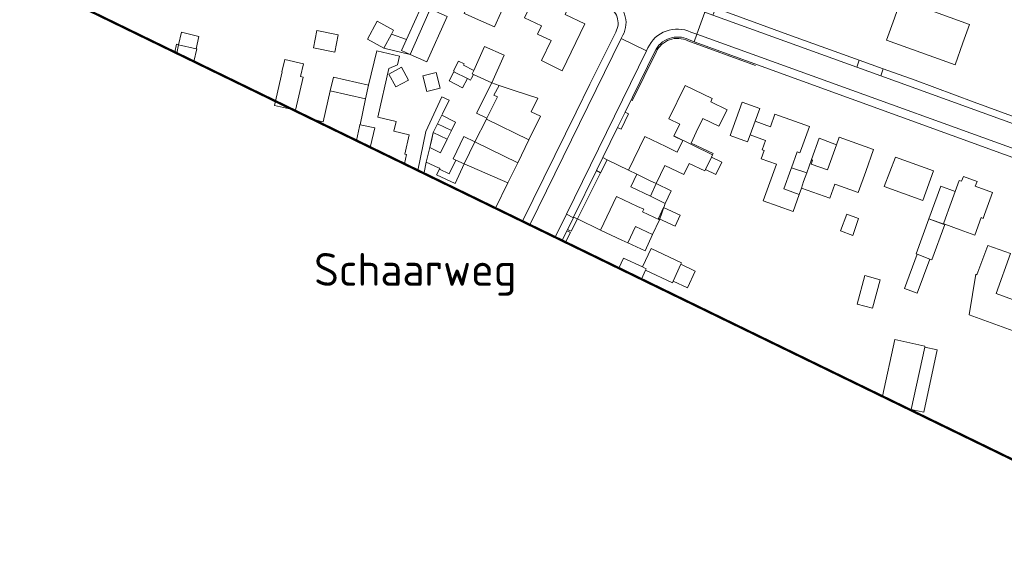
# Model space of a CAD drawing. Header units: metres. Extents: x 1805.4 to 1831.8, y 4163.9 to 4182.5.
# Tile 17 of 26: x 1821.4 to 1823.5, y 4169.6 to 4170.7. Entities that reach past the tile are written whole.
import ezdxf
from ezdxf.enums import TextEntityAlignment as Align

# ---------------------------------------------------------------- set-up
doc = ezdxf.new("R2010")
doc.units = ezdxf.units.M
for name, color, linetype, lineweight in [('B-XX-GR-HAAG-G', 253, 'GR-HAAG1', 0), ('B-XX-OG-BEBOUWING-GV', 253, 'Continuous', 0), ('B-XX-OG-BEBOUWING_OVERBOUWING-GV', 253, 'Continuous', 0), ('B-XX-OG-BEBOUWING_SCHUUR-GV', 253, 'Continuous', 0), ('B-XX-OG-TERREIN_ERF-GV', 253, 'Continuous', 0), ('B-XX-OG-TOPOGRAFIE-T70', 7, 'Continuous', 18), ('B-XX-VH-VERHARDING_ASFALT-GV', 253, 'Continuous', 0), ('B-XX-VH-VERHARDING_BETONSTRAATSTEEN-GV', 253, 'Continuous', 0), ('B-XX-VH-VERHARDING_TEGEL-GV', 253, 'Continuous', 0), ('X-XX-AL-TEKENBLAD-S', 7, 'Continuous', 25)]:
    doc.layers.add(name, color=color, linetype=linetype, lineweight=lineweight)
doc.styles.add('NLCS-ISO-M-T18', font='NLCS-ISO.ttf', dxfattribs={"height": 1.8})
doc.linetypes.add('GR-HAAG1', pattern='A,6,[176,NLCS.SHX,S=0.125,R=0,X=0,Y=0],-2', length=8)

msp = doc.modelspace()

# ---------------------------------------------------------------- linework, layer by layer
at = {"layer": 'B-XX-GR-HAAG-G', "ltscale": 0.2, "flags": 128}
msp.add_lwpolyline([(1822.7138, 4170.6622, -0.423295), (1822.7816, 4170.6861)], format="xyb", dxfattribs=at)
for points in [[(1822.7816, 4170.6861), (1822.926, 4170.6336)], [(1822.6627, 4170.5579), (1822.7138, 4170.6622)], [(1822.5454, 4170.3057), (1822.595, 4170.4043)]]:
    msp.add_lwpolyline(points, dxfattribs=at)
at = {"layer": 'B-XX-OG-BEBOUWING-GV', "flags": 128}
for points in [[(1822.3957, 4170.7766), (1822.3643, 4170.7906), (1822.3765, 4170.818), (1822.3083, 4170.8484), (1822.2879, 4170.8028), (1822.2851, 4170.7966), (1822.2867, 4170.7958), (1822.279, 4170.7785), (1822.3122, 4170.7637), (1822.3037, 4170.7447), (1822.3053, 4170.744), (1822.3341, 4170.7311), (1822.3685, 4170.7157)], [(1823.2677, 4170.7629), (1823.274, 4170.7803), (1823.2934, 4170.8342), (1823.2258, 4170.8585), (1823.2031, 4170.7956), (1823.2395, 4170.7825), (1823.2229, 4170.7347), (1823.206, 4170.6877), (1823.3526, 4170.6351), (1823.3695, 4170.6821), (1823.3836, 4170.7212)], [(1822.5617, 4170.7224), (1822.5192, 4170.7427), (1822.5221, 4170.7486), (1822.4903, 4170.7639), (1822.4858, 4170.7544), (1822.4496, 4170.7717), (1822.4323, 4170.7354), (1822.4684, 4170.7182), (1822.4601, 4170.7006), (1822.4892, 4170.6868), (1822.4687, 4170.6439), (1822.4771, 4170.6398), (1822.5131, 4170.6223)], [(1822.2669, 4170.7383), (1822.2622, 4170.7404), (1822.2339, 4170.7529), (1822.2311, 4170.7541), (1822.2282, 4170.7476), (1822.1881, 4170.657), (1822.2239, 4170.6412)], [(1822.1478, 4170.7002), (1822.1525, 4170.7089), (1822.1173, 4170.7278), (1822.0967, 4170.6895), (1822.1318, 4170.6706)], [(1822.3892, 4170.6555), (1822.3472, 4170.6743), (1822.3241, 4170.6228), (1822.3208, 4170.6155), (1822.3232, 4170.6143), (1822.3628, 4170.5966)], [(1822.3103, 4170.6059), (1822.2812, 4170.6197), (1822.2713, 4170.6003), (1822.2999, 4170.5856)], [(1822.4607, 4170.5634), (1822.4101, 4170.5801), (1822.3783, 4170.5907), (1822.3666, 4170.5698), (1822.3746, 4170.5665), (1822.352, 4170.5212), (1822.3509, 4170.5189), (1822.4418, 4170.4747), (1822.4663, 4170.525), (1822.4467, 4170.5346)], [(1822.8137, 4170.5205), (1822.848, 4170.5035), (1822.8654, 4170.5387), (1822.8305, 4170.5559), (1822.8338, 4170.5626), (1822.7759, 4170.591), (1822.7409, 4170.5196), (1822.7642, 4170.5082), (1822.7519, 4170.483), (1822.8343, 4170.4426), (1822.8355, 4170.4451), (1822.7883, 4170.4678), (1822.7994, 4170.4911)], [(1822.9254, 4170.5145), (1822.9352, 4170.5414), (1822.8975, 4170.5551), (1822.8717, 4170.4841), (1822.9094, 4170.4704), (1822.9148, 4170.4852)], [(1822.2847, 4170.5122), (1822.2554, 4170.527), (1822.2466, 4170.5091), (1822.2761, 4170.4945)], [(1822.4418, 4170.4747), (1822.3509, 4170.5189), (1822.3266, 4170.4703), (1822.4179, 4170.4257)], [(1823.0155, 4170.4489), (1823.0212, 4170.4468), (1823.0246, 4170.4562), (1823.0415, 4170.5032), (1822.9678, 4170.5297), (1822.958, 4170.5027), (1822.9254, 4170.5145), (1822.9148, 4170.4852), (1822.9474, 4170.4734), (1822.9401, 4170.4531), (1822.9444, 4170.4515), (1822.9382, 4170.4343), (1822.971, 4170.4225), (1822.9428, 4170.3445), (1823.0065, 4170.3216), (1823.0195, 4170.358), (1822.9869, 4170.3697), (1823.002, 4170.4113), (1823.0032, 4170.4147)], [(1822.2761, 4170.4945), (1822.2466, 4170.5091), (1822.2375, 4170.4903), (1822.2671, 4170.476)], [(1822.4179, 4170.4257), (1822.3266, 4170.4703), (1822.3032, 4170.4233), (1822.3968, 4170.3825)], [(1822.8318, 4170.4374), (1822.8343, 4170.4426), (1822.7519, 4170.483), (1822.7515, 4170.4824), (1822.7707, 4170.473), (1822.7587, 4170.4484), (1822.7488, 4170.4531), (1822.7343, 4170.4601), (1822.6893, 4170.4819), (1822.6545, 4170.4098), (1822.6727, 4170.401), (1822.6995, 4170.388), (1822.7141, 4170.381), (1822.7327, 4170.4197), (1822.773, 4170.4003), (1822.7846, 4170.4243), (1822.8178, 4170.4083), (1822.819, 4170.4109)], [(1823.1786, 4170.454), (1823.105, 4170.4803), (1823.0992, 4170.4642), (1823.0799, 4170.4102), (1823.0451, 4170.4227), (1823.0483, 4170.4315), (1823.0457, 4170.4324), (1823.0356, 4170.4042), (1823.0289, 4170.3853), (1823.0242, 4170.3713), (1823.0847, 4170.3497), (1823.0955, 4170.3801), (1823.1003, 4170.3784), (1823.1457, 4170.3621), (1823.1617, 4170.4069)], [(1823.3068, 4170.408), (1823.2253, 4170.4372), (1823.2013, 4170.3747), (1823.2837, 4170.345)], [(1823.4327, 4170.3622), (1823.396, 4170.3755), (1823.3998, 4170.3859), (1823.3704, 4170.3966), (1823.3667, 4170.3861), (1823.3615, 4170.388), (1823.3529, 4170.3645), (1823.3444, 4170.341), (1823.3414, 4170.3327), (1823.332, 4170.3069), (1823.3277, 4170.2953), (1823.3309, 4170.2942), (1823.3637, 4170.2822), (1823.3949, 4170.2708), (1823.4085, 4170.3083), (1823.4125, 4170.3068), (1823.4156, 4170.3152)], [(1822.7461, 4170.3656), (1822.7141, 4170.381), (1822.7015, 4170.3542), (1822.7332, 4170.3389)], [(1822.7212, 4170.3039), (1822.6848, 4170.3209), (1822.6873, 4170.3263), (1822.674, 4170.3325), (1822.6287, 4170.3537), (1822.595, 4170.2815), (1822.6403, 4170.2604), (1822.6536, 4170.2542), (1822.6699, 4170.2891), (1822.7063, 4170.2721)], [(1823.3306, 4170.2935), (1823.2968, 4170.3059), (1823.2696, 4170.2308), (1823.2716, 4170.2301), (1823.2987, 4170.2195), (1823.3001, 4170.219), (1823.3028, 4170.218)], [(1822.7666, 4170.2086), (1822.7681, 4170.212), (1822.7028, 4170.2423), (1822.6845, 4170.2029), (1822.6925, 4170.1992), (1822.691, 4170.196), (1822.7484, 4170.1694), (1822.75, 4170.1729)], [(1823.5372, 4170.1107), (1823.4404, 4170.1461), (1823.4715, 4170.2314), (1823.423, 4170.2491), (1823.3994, 4170.1865), (1823.3971, 4170.1874), (1823.3828, 4170.1009), (1823.5159, 4170.0523)]]:
    msp.add_lwpolyline(points, close=True, dxfattribs=at)
for points in [[(1821.689, 4170.6598), (1821.6932, 4170.6776), (1821.6885, 4170.6787), (1821.6847, 4170.6619)], [(1821.7259, 4170.6419), (1821.732, 4170.669), (1821.7304, 4170.6693), (1821.6932, 4170.6776), (1821.689, 4170.6598)], [(1822.1756, 4170.4233), (1822.1757, 4170.4236), (1822.1802, 4170.4435), (1822.1767, 4170.4443), (1822.1861, 4170.4856), (1822.1534, 4170.4931), (1822.1581, 4170.5141), (1822.1186, 4170.5231), (1822.1422, 4170.6268), (1822.1607, 4170.635), (1822.165, 4170.6534), (1822.1165, 4170.6647), (1822.0993, 4170.5917), (1822.0993, 4170.5915), (1822.0928, 4170.5623), (1822.0811, 4170.5069), (1822.1122, 4170.4999), (1822.1034, 4170.4611), (1822.1029, 4170.4587)], [(1821.9373, 4170.5392), (1821.9432, 4170.5378), (1821.9594, 4170.6085), (1821.9536, 4170.6098), (1821.9599, 4170.6372), (1821.9201, 4170.6463), (1821.914, 4170.6197), (1821.9145, 4170.6196), (1821.9002, 4170.5572)], [(1822.0732, 4170.4731), (1822.0799, 4170.5029), (1822.0808, 4170.507), (1822.0811, 4170.5069), (1822.0928, 4170.5623), (1822.0172, 4170.5795), (1822.0021, 4170.5132), (1821.9805, 4170.5181)], [(1822.3706, 4170.3285), (1822.3968, 4170.3825), (1822.3032, 4170.4233), (1822.2839, 4170.3812), (1822.2442, 4170.3997), (1822.2504, 4170.4122), (1822.2512, 4170.4138), (1822.2485, 4170.4151), (1822.2224, 4170.4271), (1822.218, 4170.4047), (1822.2176, 4170.4029)], [(1822.6822, 4170.1771), (1822.691, 4170.196), (1822.6925, 4170.1992), (1822.6845, 4170.2029), (1822.6437, 4170.2218), (1822.6338, 4170.2006)], [(1823.2584, 4169.897), (1823.2587, 4169.8984), (1823.2878, 4170.0318), (1823.2882, 4170.0338), (1823.2239, 4170.0482), (1823.1974, 4169.9267)]]:
    msp.add_lwpolyline(points, dxfattribs=at)
at = {"layer": 'B-XX-OG-BEBOUWING_OVERBOUWING-GV', "flags": 128}
for points in [[(1822.2282, 4170.7476), (1822.2105, 4170.7564), (1822.1835, 4170.6968), (1822.18, 4170.689), (1822.1692, 4170.6651), (1822.1881, 4170.657)], [(1821.7366, 4170.6957), (1821.6995, 4170.7044), (1821.6932, 4170.6776), (1821.7304, 4170.6693)], [(1822.18, 4170.689), (1822.1478, 4170.7002), (1822.1318, 4170.6706), (1822.1881, 4170.657), (1822.1692, 4170.6651)], [(1822.1695, 4170.6295), (1822.1423, 4170.6147), (1822.1571, 4170.5875), (1822.1843, 4170.6023)], [(1822.0993, 4170.5915), (1822.0239, 4170.6087), (1822.0172, 4170.5795), (1822.0928, 4170.5623)], [(1822.3746, 4170.5665), (1822.3666, 4170.5698), (1822.3783, 4170.5907), (1822.3628, 4170.5966), (1822.3301, 4170.5319), (1822.352, 4170.5212)], [(1822.2375, 4170.4903), (1822.23, 4170.458), (1822.2529, 4170.4469), (1822.2671, 4170.476)], [(1822.2858, 4170.4312), (1822.3032, 4170.4233), (1822.3266, 4170.4703), (1822.3031, 4170.4818), (1822.2798, 4170.4341)], [(1823.0992, 4170.4642), (1823.0619, 4170.4783), (1823.0457, 4170.4324), (1823.0483, 4170.4315), (1823.0451, 4170.4227), (1823.0799, 4170.4102)], [(1822.2839, 4170.3812), (1822.3032, 4170.4233), (1822.2858, 4170.4312), (1822.2713, 4170.4019), (1822.2504, 4170.4122), (1822.2442, 4170.3997)], [(1822.854, 4170.4267), (1822.8318, 4170.4374), (1822.819, 4170.4109), (1822.8413, 4170.4002)], [(1823.0356, 4170.4042), (1823.0032, 4170.4147), (1823.002, 4170.4113), (1822.9869, 4170.3697), (1823.0195, 4170.358), (1823.0242, 4170.3713), (1823.0289, 4170.3853)], [(1822.7141, 4170.381), (1822.6995, 4170.388), (1822.6727, 4170.401), (1822.6597, 4170.3745), (1822.7015, 4170.3542)], [(1823.3444, 4170.341), (1823.3529, 4170.3645), (1823.3221, 4170.3757), (1823.2968, 4170.3059), (1823.3275, 4170.2947), (1823.3277, 4170.2953), (1823.332, 4170.3069), (1823.3414, 4170.3327)], [(1822.7654, 4170.3135), (1822.7297, 4170.33), (1822.7188, 4170.3067), (1822.7546, 4170.2901)], [(1822.7063, 4170.2721), (1822.6699, 4170.2891), (1822.6536, 4170.2542), (1822.6901, 4170.2372)], [(1823.2987, 4170.2195), (1823.2716, 4170.2301), (1823.2447, 4170.1572), (1823.2719, 4170.1472)], [(1822.7975, 4170.1943), (1822.7666, 4170.2086), (1822.75, 4170.1729), (1822.7809, 4170.1585)], [(1823.1928, 4170.1757), (1823.1595, 4170.1846), (1823.1433, 4170.1237), (1823.1765, 4170.1148)], [(1823.3145, 4170.026), (1823.2878, 4170.0318), (1823.2587, 4169.8984), (1823.2856, 4169.8925)]]:
    msp.add_lwpolyline(points, close=True, dxfattribs=at)
at = {"layer": 'B-XX-OG-BEBOUWING_SCHUUR-GV', "flags": 128}
for points in [[(1822.0344, 4170.6987), (1821.9886, 4170.7081), (1821.9811, 4170.671), (1822.0269, 4170.6617)], [(1822.3241, 4170.6228), (1822.3019, 4170.6342), (1822.3033, 4170.6369), (1822.2914, 4170.643), (1822.2808, 4170.6223), (1822.2822, 4170.6216), (1822.2812, 4170.6197), (1822.3103, 4170.6059), (1822.3171, 4170.6024), (1822.319, 4170.6061), (1822.3232, 4170.6143), (1822.3208, 4170.6155)], [(1822.2438, 4170.6186), (1822.2154, 4170.6115), (1822.2238, 4170.5778), (1822.2522, 4170.5849)], [(1823.1465, 4170.3064), (1823.1215, 4170.316), (1823.1081, 4170.2802), (1823.1344, 4170.2699)]]:
    msp.add_lwpolyline(points, close=True, dxfattribs=at)
at = {"layer": 'B-XX-OG-TERREIN_ERF-GV', "flags": 128}
for points in [[(1822.279, 4170.7785), (1822.2867, 4170.7958), (1822.2851, 4170.7966), (1822.2879, 4170.8028), (1822.3083, 4170.8484), (1822.3765, 4170.818), (1822.3643, 4170.7906), (1822.3957, 4170.7766), (1822.3685, 4170.7157), (1822.3341, 4170.7311), (1822.3053, 4170.744), (1822.3037, 4170.7447), (1822.3122, 4170.7637)], [(1823.2031, 4170.7956), (1823.2258, 4170.8585), (1823.2934, 4170.8342), (1823.274, 4170.7803), (1823.2677, 4170.7629), (1823.3836, 4170.7212), (1823.3695, 4170.6821), (1823.3526, 4170.6351), (1823.206, 4170.6877), (1823.2229, 4170.7347), (1823.2395, 4170.7825)], [(1822.5617, 4170.7224), (1822.5131, 4170.6223), (1822.4771, 4170.6398), (1822.4687, 4170.6439), (1822.4892, 4170.6868), (1822.4601, 4170.7006), (1822.4684, 4170.7182), (1822.4323, 4170.7354), (1822.4496, 4170.7717), (1822.4858, 4170.7544), (1822.4903, 4170.7639), (1822.5221, 4170.7486), (1822.5192, 4170.7427)], [(1822.2669, 4170.7383), (1822.2239, 4170.6412), (1822.1881, 4170.657), (1822.2282, 4170.7476), (1822.2311, 4170.7541), (1822.2339, 4170.7529), (1822.2622, 4170.7404)], [(1822.1318, 4170.6706), (1822.0967, 4170.6895), (1822.1173, 4170.7278), (1822.1525, 4170.7089), (1822.1478, 4170.7002)], [(1822.3208, 4170.6155), (1822.3241, 4170.6228), (1822.3472, 4170.6743), (1822.3892, 4170.6555), (1822.3628, 4170.5966), (1822.3232, 4170.6143)], [(1821.9594, 4170.6085), (1821.9432, 4170.5378), (1821.8981, 4170.5482), (1821.9145, 4170.6196), (1821.914, 4170.6197), (1821.9201, 4170.6463), (1821.9599, 4170.6372), (1821.9536, 4170.6098)], [(1822.3103, 4170.6059), (1822.2999, 4170.5856), (1822.2713, 4170.6003), (1822.2812, 4170.6197)], [(1822.9148, 4170.4852), (1822.9094, 4170.4704), (1822.8717, 4170.4841), (1822.8975, 4170.5551), (1822.9352, 4170.5414), (1822.9254, 4170.5145), (1822.958, 4170.5027), (1822.9678, 4170.5297), (1823.0415, 4170.5032), (1823.0246, 4170.4562), (1823.0212, 4170.4468), (1823.0155, 4170.4489), (1823.0032, 4170.4147), (1823.002, 4170.4113), (1822.9869, 4170.3697), (1823.0195, 4170.358), (1823.0065, 4170.3216), (1822.9428, 4170.3445), (1822.971, 4170.4225), (1822.9382, 4170.4343), (1822.9444, 4170.4515), (1822.9401, 4170.4531), (1822.9474, 4170.4734)], [(1823.1786, 4170.454), (1823.1617, 4170.4069), (1823.1457, 4170.3621), (1823.1003, 4170.3784), (1823.0955, 4170.3801), (1823.0847, 4170.3497), (1823.0242, 4170.3713), (1823.0289, 4170.3853), (1823.0356, 4170.4042), (1823.0457, 4170.4324), (1823.0483, 4170.4315), (1823.0451, 4170.4227), (1823.0799, 4170.4102), (1823.0992, 4170.4642), (1823.105, 4170.4803)], [(1822.7141, 4170.381), (1822.6995, 4170.388), (1822.6727, 4170.401), (1822.6545, 4170.4098), (1822.6091, 4170.4322), (1822.595, 4170.4043), (1822.5863, 4170.409), (1822.5374, 4170.3092), (1822.5454, 4170.3057), (1822.595, 4170.2815), (1822.6287, 4170.3537), (1822.674, 4170.3325), (1822.6873, 4170.3263), (1822.6848, 4170.3209), (1822.7212, 4170.3039), (1822.7332, 4170.3389), (1822.7015, 4170.3542)], [(1823.3068, 4170.408), (1823.2837, 4170.345), (1823.2013, 4170.3747), (1823.2253, 4170.4372)], [(1823.4327, 4170.3622), (1823.4156, 4170.3152), (1823.4125, 4170.3068), (1823.4085, 4170.3083), (1823.3949, 4170.2708), (1823.3637, 4170.2822), (1823.3309, 4170.2942), (1823.3277, 4170.2953), (1823.332, 4170.3069), (1823.3414, 4170.3327), (1823.3444, 4170.341), (1823.3529, 4170.3645), (1823.3615, 4170.388), (1823.3667, 4170.3861), (1823.3704, 4170.3966), (1823.3998, 4170.3859), (1823.396, 4170.3755)], [(1823.2716, 4170.2301), (1823.2696, 4170.2308), (1823.2968, 4170.3059), (1823.3306, 4170.2935), (1823.3028, 4170.218), (1823.3001, 4170.219), (1823.2987, 4170.2195)], [(1823.5372, 4170.1107), (1823.5159, 4170.0523), (1823.3828, 4170.1009), (1823.3971, 4170.1874), (1823.3994, 4170.1865), (1823.423, 4170.2491), (1823.4715, 4170.2314), (1823.4404, 4170.1461)]]:
    msp.add_lwpolyline(points, close=True, dxfattribs=at)
for points in [[(1822.6274, 4170.7049, 0.456513), (1822.608, 4170.7601)], [(1822.783, 4170.6887, 0.423235), (1822.7111, 4170.6635)]]:
    msp.add_lwpolyline(points, format="xyb", dxfattribs=at)
for points in [[(1822.8317, 4170.7598), (1822.8411, 4170.7562), (1822.995, 4170.6997), (1823.1476, 4170.645), (1823.1987, 4170.6266), (1823.2672, 4170.6021), (1823.3938, 4170.5554), (1823.6487, 4170.4615), (1823.6783, 4170.4506), (1823.7106, 4170.4391), (1824.0423, 4170.3214), (1824.1541, 4170.2801)], [(1822.4281, 4170.3006), (1822.5431, 4170.5339), (1822.5724, 4170.5933), (1822.6274, 4170.7049)], [(1824.1182, 4170.2062), (1824.0872, 4170.2173), (1824.0865, 4170.2154), (1824.0845, 4170.2097), (1823.9148, 4170.2702), (1823.8332, 4170.0536), (1823.7859, 4169.9221), (1823.7767, 4169.9252), (1823.8444, 4170.1049), (1823.7875, 4170.1248), (1823.7915, 4170.1352), (1823.7634, 4170.1451), (1823.7711, 4170.1694), (1823.7764, 4170.1854), (1823.7921, 4170.2329), (1823.863, 4170.2094), (1823.8473, 4170.1619), (1823.8459, 4170.1576), (1823.8604, 4170.1537), (1823.9084, 4170.2792), (1823.9092, 4170.2811), (1823.5699, 4170.4027), (1822.7953, 4170.6843), (1822.783, 4170.6887)], [(1821.6847, 4170.6619), (1821.6885, 4170.6787), (1821.6932, 4170.6776), (1821.7304, 4170.6693), (1821.732, 4170.669), (1821.7259, 4170.6419)], [(1821.9805, 4170.5181), (1822.0021, 4170.5132), (1822.0172, 4170.5795), (1822.0928, 4170.5623), (1822.0993, 4170.5915), (1822.0993, 4170.5917), (1822.1165, 4170.6647), (1822.165, 4170.6534), (1822.1607, 4170.635), (1822.1422, 4170.6268), (1822.1186, 4170.5231), (1822.1581, 4170.5141), (1822.1534, 4170.4931), (1822.1861, 4170.4856), (1822.1767, 4170.4443), (1822.1802, 4170.4435), (1822.1757, 4170.4236), (1822.1756, 4170.4233)], [(1822.7111, 4170.6635), (1822.6476, 4170.5339), (1822.6548, 4170.5302), (1822.6392, 4170.4973), (1822.6314, 4170.5009), (1822.6001, 4170.437), (1822.6091, 4170.4322), (1822.6545, 4170.4098), (1822.6893, 4170.4819), (1822.7343, 4170.4601), (1822.7488, 4170.4531), (1822.7587, 4170.4484), (1822.7707, 4170.473), (1822.7515, 4170.4824), (1822.7519, 4170.483), (1822.7642, 4170.5082), (1822.7409, 4170.5196), (1822.7759, 4170.591), (1822.8338, 4170.5626), (1822.8305, 4170.5559), (1822.8654, 4170.5387), (1822.848, 4170.5035), (1822.8137, 4170.5205), (1822.7994, 4170.4911), (1822.7883, 4170.4678), (1822.8355, 4170.4451), (1822.8343, 4170.4426), (1822.8318, 4170.4374), (1822.819, 4170.4109), (1822.8178, 4170.4083), (1822.7846, 4170.4243), (1822.773, 4170.4003), (1822.7327, 4170.4197), (1822.7141, 4170.381), (1822.7461, 4170.3656), (1822.7332, 4170.3389), (1822.7212, 4170.3039), (1822.7063, 4170.2721), (1822.6699, 4170.2891), (1822.6536, 4170.2542), (1822.6403, 4170.2604), (1822.595, 4170.2815), (1822.5454, 4170.3057), (1822.5322, 4170.2794), (1822.5245, 4170.2828), (1822.5231, 4170.2799), (1822.5307, 4170.2764), (1822.5203, 4170.2558)], [(1822.2047, 4170.4092), (1822.2216, 4170.4921), (1822.2554, 4170.5663), (1822.2714, 4170.559), (1822.2569, 4170.5303), (1822.2554, 4170.527), (1822.2847, 4170.5122), (1822.2761, 4170.4945), (1822.2671, 4170.476), (1822.2375, 4170.4903), (1822.2335, 4170.4722), (1822.2224, 4170.4271), (1822.2485, 4170.4151), (1822.2512, 4170.4138), (1822.2504, 4170.4122), (1822.2442, 4170.3997), (1822.2839, 4170.3812), (1822.3032, 4170.4233), (1822.3266, 4170.4703), (1822.3509, 4170.5189), (1822.352, 4170.5212), (1822.3746, 4170.5665), (1822.3666, 4170.5698), (1822.3783, 4170.5907), (1822.4101, 4170.5801), (1822.4607, 4170.5634), (1822.4467, 4170.5346), (1822.4663, 4170.525), (1822.4418, 4170.4747), (1822.4179, 4170.4257), (1822.3968, 4170.3825), (1822.3706, 4170.3285)], [(1822.1029, 4170.4587), (1822.1034, 4170.4611), (1822.1122, 4170.4999), (1822.0811, 4170.5069), (1822.0808, 4170.507), (1822.0799, 4170.5029), (1822.0732, 4170.4731)], [(1822.6338, 4170.2006), (1822.6437, 4170.2218), (1822.6845, 4170.2029), (1822.7028, 4170.2423), (1822.7681, 4170.212), (1822.7666, 4170.2086), (1822.75, 4170.1729), (1822.7484, 4170.1694), (1822.691, 4170.196), (1822.6822, 4170.1771)], [(1823.1974, 4169.9267), (1823.2239, 4170.0482), (1823.2882, 4170.0338), (1823.2878, 4170.0318), (1823.2587, 4169.8984), (1823.2584, 4169.897)]]:
    msp.add_lwpolyline(points, dxfattribs=at)
at = {"layer": 'B-XX-VH-VERHARDING_ASFALT-GV', "flags": 128}
for points in [[(1823.5935, 4170.4668), (1823.194, 4170.6111), (1823.143, 4170.6295), (1822.8351, 4170.7407), (1822.8179, 4170.747), (1822.8011, 4170.7002), (1823.7433, 4170.3596), (1823.828, 4170.329), (1824.1256, 4170.2214)], [(1822.4978, 4170.2667), (1822.5219, 4170.3158), (1822.6932, 4170.665), (1822.6392, 4170.6909), (1822.4436, 4170.2931)]]:
    msp.add_lwpolyline(points, dxfattribs=at)
at = {"layer": 'B-XX-VH-VERHARDING_BETONSTRAATSTEEN-GV', "flags": 128}
for points in [[(1822.7882, 4170.7049), (1822.8011, 4170.7002), (1822.8179, 4170.747), (1822.8111, 4170.7505), (1822.6332, 4170.8222)], [(1822.6426, 4170.6979), (1822.6392, 4170.6909), (1822.6932, 4170.665), (1822.6961, 4170.671)], [(1822.513, 4170.2593), (1822.5231, 4170.2799), (1822.5245, 4170.2828), (1822.5368, 4170.308), (1822.5219, 4170.3158), (1822.4978, 4170.2667)], [(1822.5203, 4170.2558), (1822.5307, 4170.2764), (1822.5231, 4170.2799), (1822.513, 4170.2593)]]:
    msp.add_lwpolyline(points, dxfattribs=at)
for points in [[(1822.6142, 4170.7758, -0.45638), (1822.6426, 4170.6979)], [(1822.6961, 4170.671, -0.414288), (1822.7882, 4170.7049)]]:
    msp.add_lwpolyline(points, format="xyb", dxfattribs=at)
for points in [[(1823.1476, 4170.645), (1823.143, 4170.6295), (1823.194, 4170.6111), (1823.1987, 4170.6266)], [(1822.6548, 4170.5302), (1822.6476, 4170.5339), (1822.6314, 4170.5009), (1822.6392, 4170.4973)], [(1822.6091, 4170.4322), (1822.6001, 4170.437), (1822.5863, 4170.409), (1822.595, 4170.4043)], [(1822.5454, 4170.3057), (1822.5374, 4170.3092), (1822.5368, 4170.308), (1822.5245, 4170.2828), (1822.5322, 4170.2794)]]:
    msp.add_lwpolyline(points, close=True, dxfattribs=at)
at = {"layer": 'B-XX-VH-VERHARDING_TEGEL-GV', "flags": 128}
for points in [[(1822.6426, 4170.6979, 0.45638), (1822.6142, 4170.7758)], [(1822.608, 4170.7601, -0.456513), (1822.6274, 4170.7049)], [(1822.7882, 4170.7049, 0.414288), (1822.6961, 4170.671)], [(1822.7111, 4170.6635, -0.423235), (1822.783, 4170.6887)]]:
    msp.add_lwpolyline(points, format="xyb", dxfattribs=at)
msp.add_lwpolyline([(1822.995, 4170.6997), (1822.8411, 4170.7562), (1822.8351, 4170.7407), (1823.143, 4170.6295), (1823.1476, 4170.645)], close=True, dxfattribs=at)
for points in [[(1822.6274, 4170.7049), (1822.5724, 4170.5933), (1822.5431, 4170.5339), (1822.4281, 4170.3006)], [(1822.783, 4170.6887), (1822.7953, 4170.6843), (1822.8011, 4170.7002), (1822.7882, 4170.7049)], [(1822.4436, 4170.2931), (1822.6392, 4170.6909)], [(1822.6392, 4170.6909), (1822.6426, 4170.6979)], [(1822.8011, 4170.7002), (1822.7953, 4170.6843), (1823.5699, 4170.4027), (1823.9092, 4170.2811), (1824.0872, 4170.2173), (1824.1182, 4170.2062)], [(1824.1256, 4170.2214), (1823.828, 4170.329), (1823.8226, 4170.3228), (1823.7414, 4170.3523), (1823.7433, 4170.3596), (1822.8011, 4170.7002)], [(1822.6961, 4170.671), (1822.6932, 4170.665), (1822.5219, 4170.3158), (1822.5368, 4170.308), (1822.5374, 4170.3092), (1822.5863, 4170.409), (1822.6001, 4170.437)], [(1822.6001, 4170.437), (1822.6314, 4170.5009), (1822.6476, 4170.5339), (1822.7111, 4170.6635)], [(1823.6487, 4170.4615), (1823.3938, 4170.5554), (1823.2672, 4170.6021), (1823.1987, 4170.6266), (1823.194, 4170.6111), (1823.5935, 4170.4668), (1824.147, 4170.2655)], [(1822.2176, 4170.4029), (1822.218, 4170.4047), (1822.2224, 4170.4271), (1822.2335, 4170.4722), (1822.2375, 4170.4903), (1822.2466, 4170.5091), (1822.2554, 4170.527), (1822.2569, 4170.5303), (1822.2714, 4170.559), (1822.2554, 4170.5663), (1822.2216, 4170.4921), (1822.2047, 4170.4092)]]:
    msp.add_lwpolyline(points, dxfattribs=at)
at = {"layer": 'X-XX-AL-TEKENBLAD-S', "const_width": 0.005, "flags": 128}
msp.add_lwpolyline([(1819.4035, 4174.3513), (1824.8469, 4171.7054), (1823.8323, 4169.618), (1818.3889, 4172.2639)], close=True, dxfattribs=at)

# ---------------------------------------------------------------- texts
at = {"layer": 'B-XX-OG-TOPOGRAFIE-T70', "style": 'NLCS-ISO-M-T18'}
msp.add_text('Schaarweg', height=0.07, dxfattribs=at).set_placement((1822.1993, 4170.1977), align=Align.MIDDLE_CENTER)

doc.saveas('drawing.dxf')
